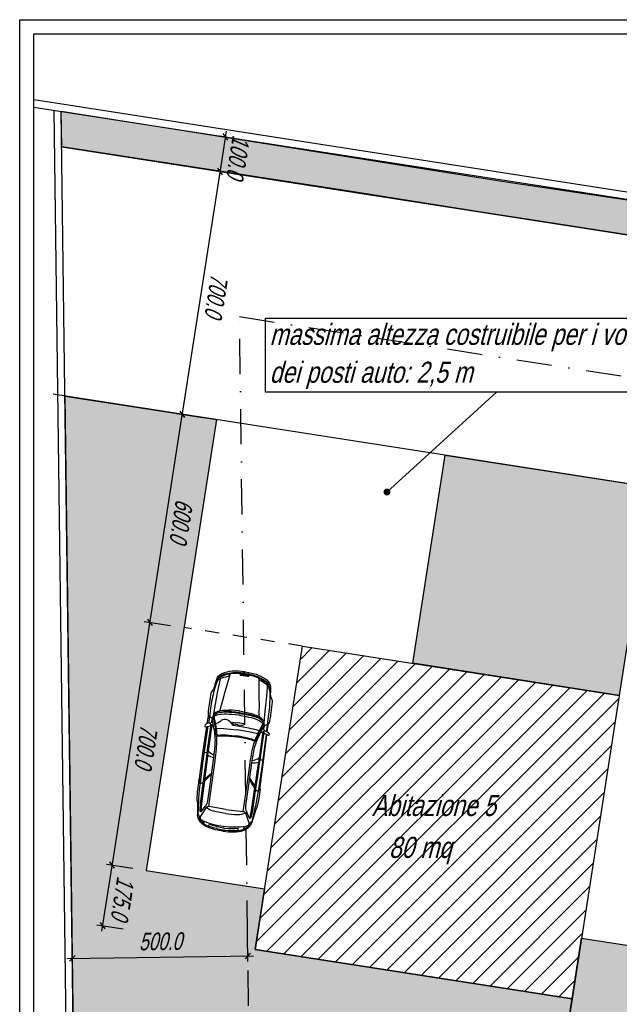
# Model space of a CAD drawing. Extents: x 662872 to 741672, y -776821 to -720021.
# Tile 2 of 13: x 662872 to 679956, y -748077 to -720021. Entities that reach past the tile are written whole.
import ezdxf

# ---------------------------------------------------------------- set-up
doc = ezdxf.new("R2010")
doc.units = 0
doc.header["$LTSCALE"] = 200
doc.linetypes.add('CADWORK_13', pattern=[4, 2, -2])
doc.linetypes.add('DASHDOT', pattern=[10, 5, -2.5, 0, -2.5])
doc.layers.get('0').update_dxf_attribs({"linetype": 'CONTINUOUS'})
doc.layers.add('Immagini elementi utilizzati', color=7, linetype='CONTINUOUS')
doc.layers.add('Planimetria', color=7, linetype='CONTINUOUS')
doc.styles.add('ARIAL', font='arial.ttf')
doc.styles.add('CADWORK6', font='UNIVERS')

# ---------------------------------------------------------------- blocks, each defined once
blk = doc.blocks.new('CDWK_EXTR_4')
at = {"lineweight": -2}
h = blk.add_hatch(color=0, dxfattribs=at)
edge = h.paths.add_edge_path()
edge.add_arc((0, 0), 0.5, 0, 360)
blk = doc.blocks.new('*D55')
at = {"layer": 'Immagini elementi utilizzati', "color": 1, "lineweight": -2}
for p, q in [((664376, -746927), (664366, -746167)), ((669375, -746862), (669365, -746102)), ((664214, -746769), (669533, -746700)), ((664295, -746848), (664453, -746686)), ((669294, -746783), (669452, -746621))]:
    blk.add_line(p, q, dxfattribs=at)
at = {"layer": 'Immagini elementi utilizzati', "color": 1, "lineweight": 18, "style": 'ARIAL', "oblique": 15, "width": 0.7}
blk.add_text('500.0', height=500, rotation=0.7506, dxfattribs=at).set_placement((666272, -746542))
blk = doc.blocks.new('*D57')
at = {"layer": 'Immagini elementi utilizzati', "color": 9, "lineweight": -2}
for p, q in [((668601, -724189), (667475, -731422)), ((668418, -724322), (669169, -724439)), ((668509, -724256), (668643, -724438)), ((667341, -731239), (668092, -731356)), ((667433, -731172), (667566, -731355))]:
    blk.add_line(p, q, dxfattribs=at)
at = {"layer": 'Immagini elementi utilizzati', "color": 7, "lineweight": 18, "style": 'ARIAL', "oblique": 15, "width": 0.7}
blk.add_text('700.0', height=500, rotation=261.1531, dxfattribs=at).set_placement((668328, -727244))
blk = doc.blocks.new('*D58')
at = {"layer": 'Immagini elementi utilizzati', "color": 9, "lineweight": -2}
for p, q in [((667524, -731106), (666552, -737351)), ((667341, -731239), (668092, -731356)), ((667433, -731172), (667566, -731355)), ((666419, -737168), (667170, -737285)), ((666510, -737101), (666643, -737284))]:
    blk.add_line(p, q, dxfattribs=at)
at = {"layer": 'Immagini elementi utilizzati', "color": 7, "lineweight": 18, "style": 'ARIAL', "oblique": 15, "width": 0.7}
blk.add_text('600.0', height=500, rotation=261.1531, dxfattribs=at).set_placement((667328, -733667))
blk = doc.blocks.new('*D59')
at = {"layer": 'Immagini elementi utilizzati', "color": 9, "lineweight": -2}
for p, q in [((666601, -737034), (665476, -744267)), ((666419, -737168), (667170, -737285)), ((666510, -737101), (666643, -737284)), ((665433, -744018), (665567, -744201)), ((665342, -744085), (666093, -744201))]:
    blk.add_line(p, q, dxfattribs=at)
at = {"layer": 'Immagini elementi utilizzati', "color": 7, "lineweight": 18, "style": 'ARIAL', "oblique": 15, "width": 0.7}
blk.add_text('700.0', height=500, rotation=261.1531, dxfattribs=at).set_placement((666328, -740089))
blk = doc.blocks.new('*D60')
at = {"layer": 'Immagini elementi utilizzati', "color": 9, "lineweight": -2}
for p, q in [((665525, -743951), (665206, -745996)), ((665433, -744018), (665567, -744201)), ((665342, -744085), (666093, -744201)), ((665073, -745814), (665824, -745931)), ((665164, -745747), (665298, -745930))]:
    blk.add_line(p, q, dxfattribs=at)
at = {"layer": 'Immagini elementi utilizzati', "color": 7, "lineweight": 18, "style": 'ARIAL', "oblique": 15, "width": 0.7}
blk.add_text('175.0', height=500, rotation=261.1531, dxfattribs=at).set_placement((665655, -744412))
blk = doc.blocks.new('*D63')
at = {"layer": 'Immagini elementi utilizzati', "color": 9, "lineweight": -2}
for p, q in [((668754, -723201), (668551, -724505)), ((668663, -723268), (668797, -723450)), ((668572, -723334), (669323, -723451)), ((668418, -724322), (669169, -724439)), ((668509, -724256), (668643, -724438))]:
    blk.add_line(p, q, dxfattribs=at)
at = {"layer": 'Immagini elementi utilizzati', "color": 7, "lineweight": 18, "style": 'ARIAL', "oblique": 15, "width": 0.7}
blk.add_text('100.0', height=500, rotation=261.1531, dxfattribs=at).set_placement((668943, -723292))

msp = doc.modelspace()

# ---------------------------------------------------------------- hatches: boundary and pattern name
at = {"layer": 'Immagini elementi utilizzati', "linetype": 'Continuous'}
for points in [[(738903, -730994), (738681, -731991), (716198, -731759), (706759, -730290), (677381, -725716), (676202, -725534), (672264, -724910), (664071, -723646), (664057, -722632), (667428, -723156), (676730, -724639), (682109, -725441), (716280, -730760)], [(664164, -730745), (668477, -731416), (666478, -744261), (669848, -744786), (669579, -746515), (678610, -747921), (674205, -776228), (673344, -776421), (664762, -776421)], [(674999, -732431), (680879, -733346), (679956, -739275), (674076, -738360)], [(678880, -746192), (682250, -746716), (681981, -748445), (691012, -749851), (687369, -773260), (674205, -776228)]]:
    msp.add_hatch(color=106, dxfattribs=at).paths.add_polyline_path(points)
h = msp.add_hatch(dxfattribs=at)
h.set_pattern_fill('ANSI31', color=9, scale=125.985042, style=0, pattern_type=2)
h.set_pattern_definition([(45, (0, 0), (282.84271, -282.84271), [])])
h.paths.add_polyline_path([(670925, -737869), (679956, -739275), (678610, -747921), (669579, -746515)])

# ---------------------------------------------------------------- linework, layer by layer
at = {"layer": 'Immagini elementi utilizzati', "color": 7, "linetype": 'Continuous', "lineweight": -3}
for p, q in [((736456, -741997), (663830, -730693)), ((673337, -733480), (676462, -730634))]:
    msp.add_line(p, q, dxfattribs=at)
at = {"layer": 'Immagini elementi utilizzati', "color": 7, "linetype": 'CADWORK_13', "lineweight": -3}
msp.add_line((670925, -737869), (667554, -737345), dxfattribs=at)
at = {"layer": 'Immagini elementi utilizzati', "color": 16}
for p, q in [((668217, -740079), (668248, -739871)), ((668352, -739934), (668247, -739853)), ((669837, -740140), (669961, -740090)), ((669927, -740315), (669954, -740107)), ((668344, -741487), (668139, -741668)), ((669423, -741636), (669571, -741866)), ((668252, -743005), (668275, -742950)), ((669099, -743122), (669092, -743063))]:
    msp.add_line(p, q, dxfattribs=at)
at = {"layer": 'Immagini elementi utilizzati', "color": 106, "linetype": 'Continuous', "lineweight": -3}
for points in [[(738903, -730994), (738681, -731991), (716198, -731759), (706759, -730290), (677381, -725716), (676202, -725534), (672264, -724910), (664071, -723646), (664057, -722632), (667428, -723156), (667428, -723156), (676730, -724639), (682109, -725441), (716280, -730760)], [(664164, -730745), (668477, -731416), (666478, -744261), (669848, -744786), (669579, -746515), (678610, -747921), (674205, -776228), (673344, -776421), (664762, -776421)], [(674999, -732431), (680879, -733346), (679956, -739275), (674076, -738360)], [(678880, -746192), (682250, -746716), (681981, -748445), (691012, -749851), (687369, -773260), (674205, -776228)]]:
    msp.add_lwpolyline(points, close=True, dxfattribs=at)
at = {"layer": 'Immagini elementi utilizzati', "color": 7, "linetype": 'Continuous', "lineweight": -3}
msp.add_lwpolyline([(664071, -723646), (716198, -731759), (738681, -731991)], dxfattribs=at)
for points in [[(669874, -728524), (683050, -728524), (683050, -730634), (669874, -730634)], [(670925, -737869), (679956, -739275), (678610, -747921), (669579, -746515)]]:
    msp.add_lwpolyline(points, close=True, dxfattribs=at)
at = {"layer": 'Immagini elementi utilizzati', "color": 16}
for points in [[(669287, -738646), (669182, -738635, 0.093873), (668718, -738674, 0.061761), (668595, -738725, 0.16816), (668497, -738838), (668425, -739025, -0.099341), (668334, -739171), (668319, -739220), (668258, -739593, 0.012375), (668248, -739665, 0.022457), (668243, -739745, 0.032661), (668248, -739871)], [(669293, -738599), (669188, -738590, 0.052531), (668843, -738597, 0.110901), (668571, -738696, 0.158916), (668488, -738797, 0.053011), (668425, -739025)], [(669284, -738668), (669144, -738648), (669019, -738650, 0.127442), (668546, -738779, 0.141213), (668497, -738838), (668467, -738946), (668431, -739063)], [(668467, -738946), (668505, -738870, -0.184882), (668587, -738796, -0.036467), (668810, -738728, 0.239922), (668871, -738663)], [(668871, -738663), (668812, -738855), (668709, -739211), (668656, -739395), (668593, -739625), (668574, -739695, -0.229132), (668541, -739733)], [(669284, -738668), (669424, -738687), (669544, -738723, -0.127442), (669964, -738975, -0.141213), (669995, -739046), (669995, -739157), (669997, -739280)], [(669287, -738646), (669391, -738664, -0.093873), (669827, -738828, -0.061761), (669931, -738910, -0.16816), (669995, -739046), (670013, -739244, 0.099341), (670062, -739410), (670063, -739461), (670020, -739836, -0.012375), (670010, -739909, -0.022457), (669994, -739988, -0.032661), (669954, -740107)], [(669293, -738599), (669397, -738619, -0.052531), (669727, -738720, -0.110901), (669963, -738888, -0.158916), (670015, -739008, -0.053011), (670013, -739244)], [(669683, -738775), (669688, -738976), (669689, -739347), (669691, -739538), (669689, -739777), (669688, -739849, 0.229132), (669710, -739895)], [(669995, -739157), (669978, -739073, 0.184882), (669920, -738980, 0.036467), (669723, -738855, -0.239922), (669683, -738775)], [(668431, -739063, 0.035751), (668318, -739582), (668276, -739875), (668247, -740074)], [(669997, -739280, -0.035751), (669965, -739810), (669927, -740103), (669900, -740303)], [(669139, -739715), (669011, -739704, 0.047399), (668655, -739710, 0.082248), (668453, -739767, 0.253559), (668381, -739865, 0.112818), (668352, -739934)], [(669133, -739759), (668921, -739739, 0.086183), (668547, -739769, 0.13742), (668381, -739865), (668382, -739925), (668399, -739997, -0.030987), (668468, -740422, 0.377705), (668485, -740438, -0.06444), (668718, -740429), (668987, -740449), (669037, -740454)], [(669121, -739842), (668921, -739822, 0.0385), (668626, -739815, 0.086865), (668437, -739859, 0.365613), (668411, -739910, -0.069047), (668414, -739943, -0.044014), (668486, -740389, 0.419626), (668530, -740408, -0.043394), (668758, -740402), (668917, -740415), (669040, -740430)], [(669128, -739792), (668929, -739767, 0.066746), (668547, -739769)], [(669133, -739759), (669342, -739797, -0.086183), (669694, -739927, -0.13742), (669828, -740065), (669811, -740123), (669775, -740188, 0.030987), (669593, -740578, -0.377705), (669572, -740588, 0.06444), (669350, -740516), (669086, -740462), (669037, -740454)], [(669128, -739792), (669327, -739822, -0.066746), (669694, -739927)], [(669139, -739715), (669265, -739740, -0.047399), (669606, -739841, -0.082248), (669785, -739951, -0.253559), (669828, -740065, -0.112818), (669837, -740140)], [(668306, -740066), (668217, -740079, 0.192693), (668158, -740113, 0.305977), (668154, -740169), (668202, -740163), (668313, -740138), (668318, -740105), (668306, -740066)], [(668393, -740159), (668373, -740035), (668352, -739934), (668349, -739943), (668339, -740031, -0.332224), (668306, -740066)], [(669694, -740284, 0.036485), (669596, -740254, 0.016286), (669341, -740198), (669024, -740144), (668979, -740136, -0.22351), (668911, -740087), (668887, -740051, 0.519057), (668579, -740024, -0.105865), (668446, -740086)], [(669084, -740110), (668972, -740096, -0.147195), (668925, -740073), (668907, -740054, -0.682523), (668920, -740036), (669091, -740061)], [(669121, -739842), (669320, -739877, -0.0385), (669606, -739951, -0.086865), (669776, -740044, -0.365613), (669787, -740101, 0.069047), (669775, -740131, 0.044014), (669585, -740541, -0.419626), (669537, -740547, 0.043394), (669319, -740480), (669163, -740449), (669040, -740430)], [(669084, -740110), (669196, -740127, 0.147195), (669248, -740117), (669271, -740105, 0.682523), (669263, -740083), (669091, -740061)], [(668235, -740155), (668130, -740873), (668082, -741215), (668012, -741779, 0.026737), (667952, -742621, -0.073435), (667941, -742691)], [(668404, -741042, 0.013563), (668446, -740607, 0.069139), (668393, -740159)], [(669890, -740385), (669796, -741104), (669749, -741445), (669663, -742007, -0.026737), (669492, -742834, 0.073435), (669484, -742904)], [(669486, -741192, -0.013563), (669564, -740762, -0.069139), (669736, -740345)], [(669736, -740345), (669790, -740231), (669837, -740140), (669837, -740149), (669823, -740236, 0.332224), (669846, -740279)], [(669846, -740279), (669927, -740315, -0.192693), (669975, -740365, -0.305977), (669964, -740420), (669919, -740400), (669819, -740347), (669824, -740313), (669846, -740279)], [(668449, -741049, 0.004609), (668484, -740742, 0.051135), (668485, -740438)], [(669441, -741186, -0.004609), (669490, -740881, -0.051135), (669572, -740588)], [(668193, -741013), (668144, -741365), (668081, -741856), (668017, -742352), (668004, -742557, 0.780516), (668052, -742573), (668165, -742433, 0.12657), (668235, -742277), (668309, -741744), (668404, -741042)], [(669697, -741221), (669648, -741573), (669576, -742063), (669502, -742558), (669460, -742759, -0.780516), (669409, -742761), (669339, -742595, -0.12657), (669313, -742426), (669387, -741894), (669486, -741192)], [(668138, -741704), (668155, -741701, 0.060286), (668342, -741498)], [(667974, -741704, 0.035425), (667919, -742223, 0.036728), (667936, -742354), (667936, -742522), (667936, -742522, -0.032956), (667941, -742691)], [(667992, -741642), (668008, -741648), (667999, -741766, 0.469917), (668017, -741784, 0.240198), (668138, -741704)], [(669563, -741901), (669547, -741893, -0.060286), (669422, -741647)], [(669721, -741946, -0.035425), (669632, -742460, -0.036728), (669580, -742581), (669535, -742743), (669535, -742743, 0.032956), (669484, -742904)], [(669720, -741881), (669703, -741883), (669679, -741999, -0.469917), (669657, -742011, -0.240198), (669563, -741901)], [(668750, -742525), (668268, -742445, 0.239865), (668187, -742470), (668023, -742714, 0.294448), (668021, -742796), (668078, -742841, 0.07377), (668684, -743007)], [(668734, -742642), (668474, -742597, -0.122714), (668187, -742470)], [(668750, -742525), (669236, -742579, -0.239865), (669307, -742625), (669399, -742904, -0.294448), (669379, -742984), (669312, -743011, -0.07377), (668684, -743007)], [(668734, -742642), (668996, -742669, 0.122714), (669307, -742625)], [(668664, -743146), (668512, -743117, -0.054292), (668226, -743030, -0.109797), (668027, -742888, -0.160651), (667941, -742691)], [(668116, -742938), (668114, -742897), (668065, -742876, -0.278138), (667998, -742782), (667994, -742734, 0.257439), (667942, -742658)], [(668669, -743114), (668611, -743103, -0.032561), (668252, -743005, -0.145096), (667972, -742805)], [(668664, -743146), (668818, -743160, 0.054292), (669117, -743154, 0.109797), (669348, -743071, 0.160651), (669484, -742904)], [(669249, -743095), (669261, -743056), (669315, -743049, 0.278138), (669404, -742976), (669422, -742931, -0.257439), (669492, -742873)], [(668677, -743057), (668633, -743048, -0.032561), (668275, -742950)], [(668669, -743114), (668728, -743119, 0.032561), (669099, -743122, 0.145096), (669423, -743006)], [(668677, -743057), (668721, -743060, 0.032561), (669092, -743063)]]:
    msp.add_lwpolyline(points, format="xyb", dxfattribs=at)
for points in [[(669187, -738669), (669185, -738669), (669184, -738669), (669183, -738669), (669182, -738669), (669181, -738669), (669180, -738669), (669179, -738669), (669178, -738669), (669177, -738668), (669176, -738668), (669175, -738668), (669174, -738668), (669173, -738668), (669172, -738668), (669171, -738668), (669170, -738668), (669169, -738668), (669168, -738668), (669167, -738668), (669166, -738669), (669165, -738669), (669165, -738669), (669164, -738669), (669163, -738669), (669162, -738669), (669161, -738669), (669160, -738669), (669159, -738669), (669159, -738670), (669158, -738670), (669157, -738670), (669156, -738670), (669156, -738670), (669155, -738670), (669154, -738671), (669154, -738671), (669153, -738671), (669152, -738671), (669152, -738672), (669151, -738672), (669151, -738672), (669150, -738672), (669150, -738673), (669149, -738673), (669149, -738673), (669148, -738674), (669148, -738674), (669148, -738674), (669147, -738675), (669147, -738675), (669147, -738675), (669147, -738676), (669146, -738676), (669146, -738676), (669146, -738677), (669146, -738677), (669146, -738677), (669146, -738678), (669146, -738678), (669146, -738678), (669146, -738679), (669146, -738679), (669146, -738680), (669146, -738680), (669146, -738680), (669146, -738681), (669146, -738681), (669146, -738682), (669147, -738682), (669147, -738682), (669147, -738683), (669148, -738683), (669148, -738684), (669148, -738684), (669149, -738684), (669149, -738685), (669149, -738685), (669150, -738686), (669150, -738686), (669151, -738686), (669151, -738687), (669152, -738687), (669153, -738687), (669153, -738688), (669154, -738688), (669155, -738689), (669155, -738689), (669156, -738689), (669157, -738690), (669157, -738690), (669158, -738690), (669159, -738691), (669160, -738691), (669160, -738691), (669161, -738692), (669162, -738692), (669163, -738692), (669164, -738693), (669165, -738693), (669166, -738693), (669167, -738694), (669168, -738694), (669169, -738694), (669169, -738694), (669170, -738695), (669171, -738695), (669172, -738695), (669173, -738695), (669174, -738696), (669175, -738696), (669176, -738696), (669177, -738696), (669179, -738696), (669180, -738697), (669181, -738697), (669182, -738697), (669183, -738697)], [(669183, -738697), (669184, -738697), (669185, -738697), (669186, -738698), (669187, -738698), (669188, -738698), (669189, -738698), (669190, -738698), (669191, -738698), (669192, -738698), (669193, -738698), (669194, -738698), (669195, -738698), (669196, -738698), (669197, -738698), (669198, -738698), (669199, -738698), (669200, -738698), (669201, -738698), (669202, -738698), (669203, -738698), (669204, -738698), (669205, -738698), (669206, -738698), (669206, -738698), (669207, -738697), (669208, -738697), (669209, -738697), (669210, -738697), (669211, -738697), (669211, -738697), (669212, -738697), (669213, -738696), (669214, -738696), (669214, -738696), (669215, -738696), (669216, -738696), (669216, -738695), (669217, -738695), (669217, -738695), (669218, -738695), (669218, -738694), (669219, -738694), (669219, -738694), (669220, -738694), (669220, -738693), (669221, -738693), (669221, -738693), (669221, -738692), (669222, -738692), (669222, -738692), (669222, -738691), (669223, -738691), (669223, -738691), (669223, -738690), (669223, -738690), (669223, -738690), (669223, -738689), (669223, -738689), (669224, -738688), (669224, -738688), (669224, -738688), (669224, -738687), (669223, -738687), (669223, -738687), (669223, -738686), (669223, -738686), (669223, -738685), (669223, -738685), (669222, -738685), (669222, -738684), (669222, -738684), (669222, -738683), (669221, -738683), (669221, -738683), (669221, -738682), (669220, -738682), (669220, -738681), (669219, -738681), (669219, -738681), (669218, -738680), (669218, -738680), (669217, -738679), (669217, -738679), (669216, -738679), (669215, -738678), (669215, -738678), (669214, -738678), (669213, -738677), (669213, -738677), (669212, -738676), (669211, -738676), (669210, -738676), (669209, -738675), (669209, -738675), (669208, -738675), (669207, -738674), (669206, -738674), (669205, -738674), (669204, -738673), (669203, -738673), (669203, -738673), (669202, -738673), (669201, -738672), (669200, -738672), (669199, -738672), (669198, -738672), (669197, -738671), (669196, -738671), (669195, -738671), (669194, -738671), (669193, -738670), (669192, -738670), (669191, -738670), (669190, -738670), (669189, -738670), (669188, -738670), (669187, -738669)], [(669251, -738678), (669250, -738678), (669249, -738678), (669248, -738678), (669247, -738678), (669246, -738678), (669245, -738678), (669244, -738678), (669243, -738678), (669242, -738677), (669241, -738677), (669240, -738677), (669239, -738677), (669238, -738677), (669237, -738677), (669236, -738677), (669235, -738677), (669234, -738677), (669233, -738677), (669232, -738677), (669231, -738678), (669230, -738678), (669229, -738678), (669228, -738678), (669228, -738678), (669227, -738678), (669226, -738678), (669225, -738678), (669224, -738678), (669223, -738679), (669223, -738679), (669222, -738679), (669221, -738679), (669221, -738679), (669220, -738679), (669219, -738680), (669219, -738680), (669218, -738680), (669217, -738680), (669217, -738681), (669216, -738681), (669216, -738681), (669215, -738681), (669215, -738682), (669214, -738682), (669214, -738682), (669213, -738683), (669213, -738683), (669213, -738683), (669212, -738684), (669212, -738684), (669212, -738684), (669211, -738685), (669211, -738685), (669211, -738685), (669211, -738686), (669211, -738686), (669211, -738686), (669211, -738687), (669211, -738687), (669210, -738687), (669210, -738688), (669211, -738688), (669211, -738689), (669211, -738689), (669211, -738689), (669211, -738690), (669211, -738690), (669211, -738691), (669212, -738691), (669212, -738691), (669212, -738692), (669212, -738692), (669213, -738693), (669213, -738693), (669213, -738693), (669214, -738694), (669214, -738694), (669215, -738695), (669215, -738695), (669216, -738695), (669216, -738696), (669217, -738696), (669217, -738696), (669218, -738697), (669219, -738697), (669219, -738698), (669220, -738698), (669221, -738698), (669221, -738699), (669222, -738699), (669223, -738699), (669224, -738700), (669225, -738700), (669225, -738700), (669226, -738701), (669227, -738701), (669228, -738701), (669229, -738702), (669230, -738702), (669231, -738702), (669231, -738703), (669232, -738703), (669233, -738703), (669234, -738703), (669235, -738704), (669236, -738704), (669237, -738704), (669238, -738704), (669239, -738705), (669240, -738705), (669241, -738705), (669242, -738705), (669243, -738705), (669244, -738706), (669245, -738706), (669246, -738706), (669248, -738706)], [(669248, -738706), (669249, -738706), (669250, -738706), (669251, -738707), (669252, -738707), (669253, -738707), (669254, -738707), (669255, -738707), (669256, -738707), (669257, -738707), (669258, -738707), (669259, -738707), (669260, -738707), (669261, -738707), (669262, -738707), (669263, -738707), (669264, -738707), (669265, -738707), (669266, -738707), (669267, -738707), (669268, -738707), (669269, -738707), (669270, -738707), (669270, -738707), (669271, -738707), (669272, -738706), (669273, -738706), (669274, -738706), (669275, -738706), (669275, -738706), (669276, -738706), (669277, -738706), (669278, -738705), (669278, -738705), (669279, -738705), (669280, -738705), (669280, -738705), (669281, -738704), (669282, -738704), (669282, -738704), (669283, -738704), (669283, -738703), (669284, -738703), (669284, -738703), (669285, -738702), (669285, -738702), (669286, -738702), (669286, -738702), (669286, -738701), (669287, -738701), (669287, -738701), (669287, -738700), (669287, -738700), (669288, -738700), (669288, -738699), (669288, -738699), (669288, -738699), (669288, -738698), (669288, -738698), (669288, -738697), (669288, -738697), (669288, -738697), (669288, -738696), (669288, -738696), (669288, -738696), (669288, -738695), (669288, -738695), (669288, -738694), (669288, -738694), (669287, -738694), (669287, -738693), (669287, -738693), (669286, -738692), (669286, -738692), (669286, -738692), (669285, -738691), (669285, -738691), (669285, -738690), (669284, -738690), (669284, -738690), (669283, -738689), (669283, -738689), (669282, -738688), (669281, -738688), (669281, -738688), (669280, -738687), (669280, -738687), (669279, -738686), (669278, -738686), (669277, -738686), (669277, -738685), (669276, -738685), (669275, -738685), (669274, -738684), (669274, -738684), (669273, -738684), (669272, -738683), (669271, -738683), (669270, -738683), (669269, -738682), (669268, -738682), (669267, -738682), (669266, -738682), (669266, -738681), (669265, -738681), (669264, -738681), (669263, -738680), (669262, -738680), (669261, -738680), (669260, -738680), (669259, -738680), (669258, -738679), (669257, -738679), (669256, -738679), (669254, -738679), (669253, -738679), (669252, -738678), (669251, -738678)], [(669313, -738687), (669311, -738687), (669310, -738687), (669309, -738686), (669308, -738686), (669307, -738686), (669306, -738686), (669305, -738686), (669304, -738686), (669303, -738686), (669302, -738686), (669301, -738686), (669300, -738686), (669299, -738686), (669298, -738686), (669297, -738686), (669296, -738686), (669295, -738686), (669294, -738686), (669293, -738686), (669292, -738686), (669291, -738686), (669291, -738686), (669290, -738686), (669289, -738686), (669288, -738686), (669287, -738687), (669286, -738687), (669285, -738687), (669285, -738687), (669284, -738687), (669283, -738687), (669282, -738688), (669282, -738688), (669281, -738688), (669280, -738688), (669280, -738688), (669279, -738689), (669278, -738689), (669278, -738689), (669277, -738689), (669277, -738690), (669276, -738690), (669276, -738690), (669275, -738690), (669275, -738691), (669274, -738691), (669274, -738691), (669274, -738692), (669273, -738692), (669273, -738692), (669273, -738693), (669273, -738693), (669272, -738693), (669272, -738694), (669272, -738694), (669272, -738694), (669272, -738695), (669272, -738695), (669272, -738695), (669272, -738696), (669272, -738696), (669272, -738697), (669272, -738697), (669272, -738697), (669272, -738698), (669272, -738698), (669272, -738699), (669272, -738699), (669273, -738699), (669273, -738700), (669273, -738700), (669274, -738701), (669274, -738701), (669274, -738701), (669275, -738702), (669275, -738702), (669275, -738703), (669276, -738703), (669276, -738703), (669277, -738704), (669277, -738704), (669278, -738705), (669279, -738705), (669279, -738705), (669280, -738706), (669281, -738706), (669281, -738706), (669282, -738707), (669283, -738707), (669283, -738708), (669284, -738708), (669285, -738708), (669286, -738709), (669286, -738709), (669287, -738709), (669288, -738710), (669289, -738710), (669290, -738710), (669291, -738710), (669292, -738711), (669293, -738711), (669294, -738711), (669295, -738712), (669295, -738712), (669296, -738712), (669297, -738712), (669298, -738713), (669299, -738713), (669300, -738713), (669301, -738713), (669302, -738714), (669303, -738714), (669304, -738714), (669306, -738714), (669307, -738714), (669308, -738714), (669309, -738715)], [(669309, -738715), (669310, -738715), (669311, -738715), (669312, -738715), (669313, -738715), (669314, -738715), (669315, -738715), (669316, -738715), (669317, -738715), (669318, -738715), (669319, -738716), (669320, -738716), (669321, -738716), (669322, -738716), (669323, -738716), (669324, -738716), (669325, -738716), (669326, -738716), (669327, -738715), (669328, -738715), (669329, -738715), (669330, -738715), (669331, -738715), (669332, -738715), (669332, -738715), (669333, -738715), (669334, -738715), (669335, -738715), (669336, -738715), (669337, -738714), (669337, -738714), (669338, -738714), (669339, -738714), (669339, -738714), (669340, -738713), (669341, -738713), (669342, -738713), (669342, -738713), (669343, -738713), (669343, -738712), (669344, -738712), (669344, -738712), (669345, -738712), (669345, -738711), (669346, -738711), (669346, -738711), (669347, -738710), (669347, -738710), (669347, -738710), (669348, -738709), (669348, -738709), (669348, -738709), (669349, -738708), (669349, -738708), (669349, -738708), (669349, -738707), (669349, -738707), (669349, -738707), (669349, -738706), (669350, -738706), (669350, -738706), (669350, -738705), (669349, -738705), (669349, -738704), (669349, -738704), (669349, -738704), (669349, -738703), (669349, -738703), (669349, -738702), (669348, -738702), (669348, -738702), (669348, -738701), (669348, -738701), (669347, -738700), (669347, -738700), (669347, -738700), (669346, -738699), (669346, -738699), (669345, -738698), (669345, -738698), (669344, -738698), (669344, -738697), (669343, -738697), (669343, -738696), (669342, -738696), (669341, -738696), (669341, -738695), (669340, -738695), (669339, -738695), (669339, -738694), (669338, -738694), (669337, -738694), (669336, -738693), (669335, -738693), (669335, -738692), (669334, -738692), (669333, -738692), (669332, -738692), (669331, -738691), (669330, -738691), (669329, -738691), (669329, -738690), (669328, -738690), (669327, -738690), (669326, -738689), (669325, -738689), (669324, -738689), (669323, -738689), (669322, -738688), (669321, -738688), (669320, -738688), (669319, -738688), (669318, -738688), (669317, -738687), (669316, -738687), (669315, -738687), (669314, -738687), (669313, -738687)], [(669377, -738696), (669376, -738696), (669375, -738695), (669374, -738695), (669373, -738695), (669372, -738695), (669371, -738695), (669370, -738695), (669369, -738695), (669368, -738695), (669367, -738695), (669366, -738695), (669365, -738695), (669364, -738695), (669363, -738695), (669362, -738695), (669361, -738695), (669360, -738695), (669359, -738695), (669358, -738695), (669357, -738695), (669356, -738695), (669355, -738695), (669354, -738695), (669354, -738695), (669353, -738695), (669352, -738696), (669351, -738696), (669350, -738696), (669349, -738696), (669349, -738696), (669348, -738696), (669347, -738697), (669347, -738697), (669346, -738697), (669345, -738697), (669344, -738697), (669344, -738698), (669343, -738698), (669343, -738698), (669342, -738698), (669342, -738699), (669341, -738699), (669341, -738699), (669340, -738699), (669340, -738700), (669339, -738700), (669339, -738700), (669339, -738701), (669338, -738701), (669338, -738701), (669338, -738702), (669337, -738702), (669337, -738702), (669337, -738703), (669337, -738703), (669337, -738703), (669337, -738704), (669337, -738704), (669336, -738704), (669336, -738705), (669336, -738705), (669337, -738706), (669337, -738706), (669337, -738706), (669337, -738707), (669337, -738707), (669337, -738708), (669337, -738708), (669338, -738708), (669338, -738709), (669338, -738709), (669338, -738710), (669339, -738710), (669339, -738710), (669339, -738711), (669340, -738711), (669340, -738712), (669341, -738712), (669341, -738712), (669342, -738713), (669342, -738713), (669343, -738714), (669343, -738714), (669344, -738714), (669345, -738715), (669345, -738715), (669346, -738715), (669347, -738716), (669347, -738716), (669348, -738716), (669349, -738717), (669350, -738717), (669351, -738718), (669351, -738718), (669352, -738718), (669353, -738719), (669354, -738719), (669355, -738719), (669356, -738719), (669357, -738720), (669357, -738720), (669358, -738720), (669359, -738721), (669360, -738721), (669361, -738721), (669362, -738721), (669363, -738722), (669364, -738722), (669365, -738722), (669366, -738722), (669367, -738723), (669368, -738723), (669369, -738723), (669370, -738723), (669371, -738723), (669372, -738723), (669374, -738724)], [(669374, -738724), (669375, -738724), (669376, -738724), (669377, -738724), (669378, -738724), (669379, -738724), (669380, -738724), (669381, -738724), (669382, -738724), (669383, -738724), (669384, -738724), (669385, -738725), (669386, -738725), (669387, -738725), (669388, -738725), (669389, -738725), (669390, -738725), (669391, -738725), (669392, -738724), (669393, -738724), (669394, -738724), (669395, -738724), (669395, -738724), (669396, -738724), (669397, -738724), (669398, -738724), (669399, -738724), (669400, -738724), (669401, -738723), (669401, -738723), (669402, -738723), (669403, -738723), (669404, -738723), (669404, -738723), (669405, -738722), (669406, -738722), (669406, -738722), (669407, -738722), (669408, -738722), (669408, -738721), (669409, -738721), (669409, -738721), (669410, -738720), (669410, -738720), (669411, -738720), (669411, -738720), (669412, -738719), (669412, -738719), (669412, -738719), (669413, -738718), (669413, -738718), (669413, -738718), (669413, -738717), (669414, -738717), (669414, -738717), (669414, -738716), (669414, -738716), (669414, -738716), (669414, -738715), (669414, -738715), (669414, -738714), (669414, -738714), (669414, -738714), (669414, -738713), (669414, -738713), (669414, -738713), (669414, -738712), (669414, -738712), (669414, -738711), (669413, -738711), (669413, -738711), (669413, -738710), (669412, -738710), (669412, -738709), (669412, -738709), (669411, -738709), (669411, -738708), (669411, -738708), (669410, -738707), (669410, -738707), (669409, -738707), (669409, -738706), (669408, -738706), (669407, -738705), (669407, -738705), (669406, -738705), (669405, -738704), (669405, -738704), (669404, -738704), (669403, -738703), (669403, -738703), (669402, -738702), (669401, -738702), (669400, -738702), (669400, -738701), (669399, -738701), (669398, -738701), (669397, -738700), (669396, -738700), (669395, -738700), (669394, -738700), (669393, -738699), (669392, -738699), (669391, -738699), (669391, -738698), (669390, -738698), (669389, -738698), (669388, -738698), (669387, -738697), (669386, -738697), (669385, -738697), (669384, -738697), (669383, -738697), (669382, -738696), (669380, -738696), (669379, -738696), (669378, -738696), (669377, -738696)], [(668590, -738756), (668501, -739203), (668443, -739526), (668383, -739854)], [(669928, -738941), (669892, -739396), (669860, -739722), (669829, -740054)], [(668393, -740159), (668344, -740116), (668318, -740105), (668245, -740626), (668207, -740902), (668193, -741013)], [(667974, -741704), (667974, -741704), (667992, -741642), (668104, -740852), (668205, -740162)], [(668344, -740116), (668238, -740857), (668226, -740972), (668220, -741017)], [(668466, -740205), (668685, -740216), (669064, -740259)], [(669654, -740369), (669440, -740321), (669064, -740259)], [(669795, -740317), (669696, -741059), (669677, -741173), (669670, -741217)], [(669736, -740345), (669795, -740317), (669824, -740313), (669752, -740834), (669714, -741110), (669697, -741221)], [(669721, -741946), (669721, -741946), (669720, -741881), (669827, -741090), (669916, -740399)], [(668220, -741017), (668139, -741668), (668138, -741704), (668054, -742356), (668035, -742584)], [(668261, -742444), (668320, -742013), (668432, -741207), (668449, -741049)], [(669243, -742580), (669303, -742149), (669415, -741343), (669441, -741186)], [(669670, -741217), (669571, -741866), (669563, -741901), (669466, -742552), (669422, -742776)]]:
    msp.add_lwpolyline(points, dxfattribs=at)
for centre, radius, start, end in [((668204, -740777), 125, 216.6444, 271.5525), ((668639, -740463), 562, 224.4826, 246.1447), ((668444, -740679), 366, 233.3904, 263.5988), ((669546, -740831), 366, 260.6449, 290.8532), ((669417, -740571), 562, 278.0989, 299.761), ((669751, -740991), 125, 252.6911, 307.5992), ((669055, -743027), 950, 169.7859, 172.1218), ((668321, -742926), 950, 352.1218, 354.4577)]:
    msp.add_arc(centre, radius, start, end, dxfattribs=at)
at = {"layer": 'Planimetria', "color": 7, "linetype": 'Continuous'}
for p, q in [((663888, -722403), (663272, -722307)), ((683189, -725407), (663888, -722403))]:
    msp.add_line(p, q, dxfattribs=at)
at = {"layer": 'Planimetria', "color": 7}
for p, q in [((663272, -722510), (716280, -730760)), ((664562, -776421), (663857, -722601)), ((664762, -776421), (664057, -722632)), ((664762, -776421), (664057, -722632))]:
    msp.add_line(p, q, dxfattribs=at)
at = {"layer": 'Planimetria', "color": 7, "linetype": 'Continuous', "lineweight": -3}
for points in [[(662872, -720021), (741672, -720021), (741672, -776821), (662872, -776821), (662872, -720021)], [(663272, -720421), (741272, -720421), (741272, -776421), (663272, -776421), (663272, -720421)]]:
    msp.add_lwpolyline(points, dxfattribs=at)
at = {"layer": 'Planimetria', "color": 1, "linetype": 'DASHDOT', "lineweight": -3}
msp.add_lwpolyline([(669135, -728482), (715871, -735756), (732683, -735930), (726935, -761778), (721216, -760506), (669706, -772116), (669135, -728482)], dxfattribs=at)

# ---------------------------------------------------------------- block references
at = {"layer": 'Immagini elementi utilizzati', "color": 0, "lineweight": -3}
for name in ['*D63', '*D57', '*D58', '*D59', '*D60', '*D55']:
    msp.add_blockref(name, (0, 0), dxfattribs=at)
at = {"layer": 'Immagini elementi utilizzati', "color": 7, "linetype": 'Continuous', "lineweight": -3, "xscale": 200, "yscale": 200, "zscale": 200, "rotation": 42.32337433}
msp.add_blockref('CDWK_EXTR_4', (673337, -733480), dxfattribs=at)

# ---------------------------------------------------------------- texts
at = {"layer": 'Immagini elementi utilizzati', "color": 7, "lineweight": 18, "style": 'CADWORK6', "oblique": 15, "width": 0.8}
for s, p in [('massima altezza costruibile per i volumi', (669993, -729287)), ('dei posti auto: 2,5 m', (669993, -730367))]:
    msp.add_text(s, height=600, dxfattribs=at).set_placement(p)
at = {"layer": 'Immagini elementi utilizzati', "color": 2, "lineweight": 18, "style": 'CADWORK6', "oblique": 15, "width": 0.8}
for s, p in [('Abitazione 5', (672907, -742712)), ('80 mq', (673391, -743906))]:
    msp.add_text(s, height=600, dxfattribs=at).set_placement(p)

doc.saveas('drawing.dxf')
